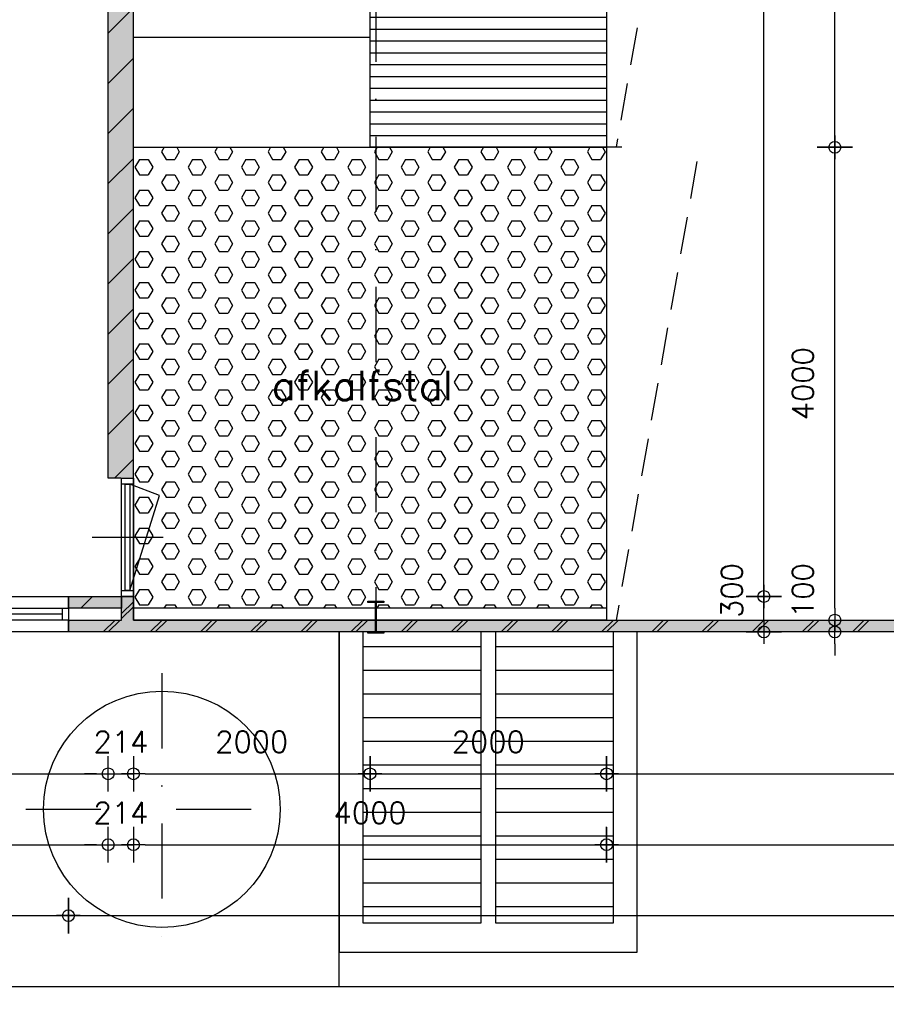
# Model space of a CAD drawing. Extents: x 0 to 114000, y -59400 to 0.
# Tile 5 of 24: x 36288 to 43615, y -52214 to -43884. Entities that reach past the tile are written whole.
import ezdxf
from ezdxf.enums import TextEntityAlignment as Align

# ---------------------------------------------------------------- set-up
doc = ezdxf.new("R2010")
doc.units = 0
doc.header["$LTSCALE"] = 100
doc.header["$MEASUREMENT"] = 0
doc.header["$PDMODE"] = 1
doc.header["$PDSIZE"] = -3
doc.linetypes.add('DASHDOT2', pattern=[12.7, 6.35, -3.175, 0, -3.175])
doc.linetypes.add('HIDDEN2', pattern=[4.7625, 3.175, -1.5875])
doc.layers.get('0').update_dxf_attribs({"linetype": 'CONTINUOUS'})
doc.layers.get('DEFPOINTS').update_dxf_attribs({"linetype": 'CONTINUOUS'})
for name, color, linetype in [('A--A21--_F123-', 9, 'CONTINUOUS'), ('A--A22--_F123-', 9, 'CONTINUOUS'), ('A--A23--_F1---_ROOSTER', 8, 'CONTINUOUS'), ('A--L$7A-_STRAMIEN', 1, 'DASHDOT2'), ('A--L21--', 7, 'CONTINUOUS'), ('A--L21--_F1---', 7, 'CONTINUOUS'), ('A--L22--', 7, 'CONTINUOUS'), ('A--L22--_F1---', 7, 'CONTINUOUS'), ('A--L28--', 7, 'CONTINUOUS'), ('A--L28--_F1---', 1, 'HIDDEN2'), ('A--L31--_F123-', 7, 'CONTINUOUS'), ('A--L32--_F123-', 7, 'CONTINUOUS'), ('A--L79--_F123-', 2, 'CONTINUOUS'), ('A--L98--_F1---', 7, 'CONTINUOUS'), ('A--M$1A-_F123-_MAATV', 7, 'CONTINUOUS'), ('A--T$1A-_F123-_0_18MM', 1, 'CONTINUOUS'), ('A--T$1A-_F123-_0_25MM', 2, 'CONTINUOUS'), ('X--LP---_F1---', 9, 'CONTINUOUS'), ('X--LR---_CP', 7, 'CONTINUOUS')]:
    doc.layers.add(name, color=color, linetype=linetype)
doc.styles.add('0_25', font='ROMANS.shx', dxfattribs={"height": 250})
doc.styles.add('MISO', font='ROMANS.shx')
doc.dimstyles.new('DLV18', dxfattribs={"dimscale": 100, "dimtxt": 1.8, "dimasz": 1, "dimexe": 0, "dimexo": 0, "dimgap": 0, "dimtad": 0, "dimdec": 0, "dimrnd": 1, "dimzin": 0, "dimtxsty": 'MISO', "dimblk1": '$DIMDLV', "dimblk2": '$DIMDLV', "dimsah": 1, "dimcen": 0, "dimse1": 1, "dimse2": 1, "dimclrd": 256, "dimclre": 256, "dimclrt": 1, "dimazin": 3, "dimtfac": 1, "dimtdec": 0, "dimtix": 1, "dimtmove": 0, "dimatfit": 3, "dimtvp": 1.5, "dimtolj": 1, "dimtzin": 0})
pattern_1 = [(45, (18000, 97726), (-212.0001, 212.0001), []), (45, (18042.4, 97726), (-212.0001, 212.0001), [])]

# ---------------------------------------------------------------- blocks, each defined once
blk = doc.blocks.new('*U64')
at = {"layer": 'A--A21--_F123-'}
h = blk.add_hatch(dxfattribs=at)
h.set_pattern_fill('ALFABKST', color=256, scale=212, style=0)
h.set_pattern_definition(pattern_1)
h.paths.add_polyline_path([(0, 0), (0, -50), (-499.8, -50), (-499.8, 0), (-499.8, 50), (-50, 50)])
at = {"layer": 'A--L21--_F1---', "color": 2, "linetype": 'CONTINUOUS'}
for points in [[(-499.8, 0), (-499.8, 50), (-50, 50), (-50, 50)], [(0, -50), (0, -50), (-499.8, -50), (-499.8, 0)]]:
    blk.add_lwpolyline(points, dxfattribs=at)
at = {"layer": 'X--LP---_F1---'}
for points in [[(-499.8, 0), (-499.8, 50), (0, 0), (-50, 50)], [(0, 0), (0, -50), (-499.8, 0), (-499.8, -50)]]:
    blk.add_solid(points, dxfattribs=at)
blk = doc.blocks.new('*U242')
at = {"layer": 'A--A22--_F123-', "linetype": 'CONTINUOUS'}
for p, q in [((-107, 3765.5), (107, 3979.5)), ((-107, 3341.2), (107, 3555.2)), ((-107, 2917), (107, 3131)), ((-107, 2492.7), (107, 2706.7)), ((-107, 2068.4), (107, 2282.4)), ((-107, 1644.2), (107, 1858.2)), ((-107, 1219.9), (107, 1433.9)), ((-107, 795.6), (107, 1009.6)), ((-107, 371.4), (107, 585.4)), ((-54.1, 0), (107, 161.1))]:
    blk.add_line(p, q, dxfattribs=at)
blk = doc.blocks.new('*U58')
at = {"layer": 'A--L22--_F1---', "color": 2, "linetype": 'CONTINUOUS'}
for points in [[(0, 0), (-107, 0), (-107, 12100), (0, 12100)], [(0, 0), (107, 0), (107, 12100), (0, 12100)]]:
    blk.add_lwpolyline(points, dxfattribs=at)
at = {"layer": 'X--LP---_F1---'}
for points in [[(0, 0), (-107, 0), (0, 12100), (-107, 12100)], [(0, 12100), (107, 12100), (0, 0), (107, 0)]]:
    blk.add_solid(points, dxfattribs=at)
blk.add_blockref('*U242', (0, 0))
blk = doc.blocks.new('QD20568-')
at = {"layer": 'A--L28--_F1---', "color": 2, "linetype": 'CONTINUOUS'}
blk.add_lwpolyline([(67.5, -135), (-67.5, -135), (-67.5, -124.8), (-10.3, -124.8, 0.414214), (-3.3, -117.8), (-3.3, 117.8, 0.414214), (-10.3, 124.8), (-67.5, 124.8), (-67.5, 135), (67.5, 135), (67.5, 124.8), (10.3, 124.8, 0.414214), (3.3, 117.8), (3.3, -117.8, 0.414214), (10.3, -124.8), (67.5, -124.8)], format="xyb", close=True, dxfattribs=at)
at = {"layer": 'X--LR---_CP', "color": 4, "linetype": 'CONTINUOUS'}
for p in [(-3.3, 0), (0, 0), (3.3, 0)]:
    blk.add_point(p, dxfattribs=at)
blk = doc.blocks.new('*U68')
at = {"layer": 'A--A21--_F123-'}
h = blk.add_hatch(dxfattribs=at)
h.set_pattern_fill('ALFALINE', color=256, scale=300, style=0)
h.set_pattern_definition([(45, (18050, 97420), (-212.132, 212.132), [])])
h.paths.add_polyline_path([(0, 0), (0, -50), (-449.8, -50), (-449.8, 0), (-449.8, 50), (0, 50)])
at = {"layer": 'A--L21--_F1---', "color": 2, "linetype": 'CONTINUOUS'}
for points in [[(-449.8, 0), (-449.8, 50), (0, 50), (0, 0)], [(0, 0), (0, -50), (-449.8, -50), (-449.8, 0)]]:
    blk.add_lwpolyline(points, dxfattribs=at)
at = {"layer": 'X--LP---_F1---'}
for points in [[(-449.8, 0), (-449.8, 50), (0, 0), (0, 50)], [(0, 0), (0, -50), (-449.8, 0), (-449.8, -50)]]:
    blk.add_solid(points, dxfattribs=at)
blk = doc.blocks.new('$DIMDLV')
at = {"color": 0}
for p, q in [((0, -1.5), (0, 1.5)), ((-1, 0), (1, 0))]:
    blk.add_line(p, q, dxfattribs=at)
blk.add_circle((0, 0), 0.5, dxfattribs=at)
blk = doc.blocks.new('*D129')
at = {"linetype": 'BYBLOCK'}
blk.add_line((33136, -50263.9), (36936, -50263.9), dxfattribs=at)
at = {"layer": 'DEFPOINTS', "color": 0, "linetype": 'BYBLOCK'}
for p in [(33036, -47763.9), (37036, -47763.9), (37036, -50263.9)]:
    blk.add_point(p, dxfattribs=at)
at = {"linetype": 'BYBLOCK', "xscale": 100, "yscale": 100, "zscale": 100, "rotation": 180}
blk.add_blockref('$DIMDLV', (33036, -50263.9), dxfattribs=at)
at = {"linetype": 'BYBLOCK', "xscale": 100, "yscale": 100, "zscale": 100}
blk.add_blockref('$DIMDLV', (37036, -50263.9), dxfattribs=at)
at = {"color": 1, "linetype": 'BYBLOCK', "insert": (35036, -49993.9), "char_height": 180, "attachment_point": 5, "style": 'MISO'}
blk.add_mtext('\\A1;4000', dxfattribs=at)
blk = doc.blocks.new('*D130')
at = {"linetype": 'BYBLOCK'}
for p, q in [((36936, -50263.9), (36836, -50263.9)), ((37036, -50263.9), (37250, -50263.9)), ((37350, -50263.9), (37450, -50263.9))]:
    blk.add_line(p, q, dxfattribs=at)
at = {"layer": 'DEFPOINTS', "color": 0, "linetype": 'BYBLOCK'}
for p in [(37036, -47763.9), (37250, -47763.9), (37250, -50263.9)]:
    blk.add_point(p, dxfattribs=at)
at = {"linetype": 'BYBLOCK', "xscale": 100, "yscale": 100, "zscale": 100}
blk.add_blockref('$DIMDLV', (37036, -50263.9), dxfattribs=at)
at = {"linetype": 'BYBLOCK', "xscale": 100, "yscale": 100, "zscale": 100, "rotation": 180}
blk.add_blockref('$DIMDLV', (37250, -50263.9), dxfattribs=at)
at = {"color": 1, "linetype": 'BYBLOCK', "insert": (37143, -49993.9), "char_height": 180, "attachment_point": 5, "style": 'MISO'}
blk.add_mtext('\\A1;214', dxfattribs=at)
blk = doc.blocks.new('*D131')
at = {"linetype": 'BYBLOCK'}
blk.add_line((37350, -50263.9), (39150, -50263.9), dxfattribs=at)
at = {"layer": 'DEFPOINTS', "color": 0, "linetype": 'BYBLOCK'}
for p in [(39250, -44963.9), (37250, -47763.9), (39250, -50263.9)]:
    blk.add_point(p, dxfattribs=at)
at = {"linetype": 'BYBLOCK', "xscale": 100, "yscale": 100, "zscale": 100, "rotation": 180}
blk.add_blockref('$DIMDLV', (37250, -50263.9), dxfattribs=at)
at = {"linetype": 'BYBLOCK', "xscale": 100, "yscale": 100, "zscale": 100}
blk.add_blockref('$DIMDLV', (39250, -50263.9), dxfattribs=at)
at = {"color": 1, "linetype": 'BYBLOCK', "insert": (38250, -49993.9), "char_height": 180, "attachment_point": 5, "style": 'MISO'}
blk.add_mtext('\\A1;2000', dxfattribs=at)
blk = doc.blocks.new('*D132')
at = {"linetype": 'BYBLOCK'}
blk.add_line((40150, -26683.9), (41950, -26683.9), dxfattribs=at)
at = {"layer": 'DEFPOINTS', "color": 0, "linetype": 'BYBLOCK'}
for p in [(40050, -21383.9), (42050, -21383.9), (42050, -26683.9)]:
    blk.add_point(p, dxfattribs=at)
at = {"linetype": 'BYBLOCK', "xscale": 100, "yscale": 100, "zscale": 100, "rotation": 180}
blk.add_blockref('$DIMDLV', (40050, -26683.9), dxfattribs=at)
at = {"linetype": 'BYBLOCK', "xscale": 100, "yscale": 100, "zscale": 100}
blk.add_blockref('$DIMDLV', (42050, -26683.9), dxfattribs=at)
at = {"color": 1, "linetype": 'BYBLOCK', "insert": (41050, -26413.9), "char_height": 180, "attachment_point": 5, "style": 'MISO'}
blk.add_mtext('\\A1;2000', dxfattribs=at)
blk = doc.blocks.new('*D133')
at = {"linetype": 'BYBLOCK'}
blk.add_line((42150, -26683.9), (70100, -26683.9), dxfattribs=at)
at = {"layer": 'DEFPOINTS', "color": 0, "linetype": 'BYBLOCK'}
for p in [(42050, -21383.9), (70200, -25383.9), (70200, -26683.9)]:
    blk.add_point(p, dxfattribs=at)
at = {"linetype": 'BYBLOCK', "xscale": 100, "yscale": 100, "zscale": 100, "rotation": 180}
blk.add_blockref('$DIMDLV', (42050, -26683.9), dxfattribs=at)
at = {"linetype": 'BYBLOCK', "xscale": 100, "yscale": 100, "zscale": 100}
blk.add_blockref('$DIMDLV', (70200, -26683.9), dxfattribs=at)
at = {"color": 1, "linetype": 'BYBLOCK', "insert": (56125, -26413.9), "char_height": 180, "attachment_point": 5, "style": 'MISO'}
blk.add_mtext('\\A1;28150', dxfattribs=at)
blk = doc.blocks.new('*D142')
at = {"linetype": 'BYBLOCK'}
blk.add_line((33136, -50863.9), (36936, -50863.9), dxfattribs=at)
at = {"layer": 'DEFPOINTS', "color": 0, "linetype": 'BYBLOCK'}
for p in [(33036, -47763.9), (37036, -47763.9), (37036, -50863.9)]:
    blk.add_point(p, dxfattribs=at)
at = {"linetype": 'BYBLOCK', "xscale": 100, "yscale": 100, "zscale": 100, "rotation": 180}
blk.add_blockref('$DIMDLV', (33036, -50863.9), dxfattribs=at)
at = {"linetype": 'BYBLOCK', "xscale": 100, "yscale": 100, "zscale": 100}
blk.add_blockref('$DIMDLV', (37036, -50863.9), dxfattribs=at)
at = {"color": 1, "linetype": 'BYBLOCK', "insert": (35036, -50593.9), "char_height": 180, "attachment_point": 5, "style": 'MISO'}
blk.add_mtext('\\A1;4000', dxfattribs=at)
blk = doc.blocks.new('*D143')
at = {"linetype": 'BYBLOCK'}
for p, q in [((36936, -50863.9), (36836, -50863.9)), ((37036, -50863.9), (37250, -50863.9)), ((37350, -50863.9), (37450, -50863.9))]:
    blk.add_line(p, q, dxfattribs=at)
at = {"layer": 'DEFPOINTS', "color": 0, "linetype": 'BYBLOCK'}
for p in [(37036, -47763.9), (37250, -47763.9), (37250, -50863.9)]:
    blk.add_point(p, dxfattribs=at)
at = {"linetype": 'BYBLOCK', "xscale": 100, "yscale": 100, "zscale": 100}
blk.add_blockref('$DIMDLV', (37036, -50863.9), dxfattribs=at)
at = {"linetype": 'BYBLOCK', "xscale": 100, "yscale": 100, "zscale": 100, "rotation": 180}
blk.add_blockref('$DIMDLV', (37250, -50863.9), dxfattribs=at)
at = {"color": 1, "linetype": 'BYBLOCK', "insert": (37143, -50593.9), "char_height": 180, "attachment_point": 5, "style": 'MISO'}
blk.add_mtext('\\A1;214', dxfattribs=at)
blk = doc.blocks.new('*D144')
at = {"linetype": 'BYBLOCK'}
blk.add_line((37350, -50863.9), (41150, -50863.9), dxfattribs=at)
at = {"layer": 'DEFPOINTS', "color": 0, "linetype": 'BYBLOCK'}
for p in [(37250, -47763.9), (41250, -48963.9), (41250, -50863.9)]:
    blk.add_point(p, dxfattribs=at)
at = {"linetype": 'BYBLOCK', "xscale": 100, "yscale": 100, "zscale": 100, "rotation": 180}
blk.add_blockref('$DIMDLV', (37250, -50863.9), dxfattribs=at)
at = {"linetype": 'BYBLOCK', "xscale": 100, "yscale": 100, "zscale": 100}
blk.add_blockref('$DIMDLV', (41250, -50863.9), dxfattribs=at)
at = {"color": 1, "linetype": 'BYBLOCK', "insert": (39250, -50593.9), "char_height": 180, "attachment_point": 5, "style": 'MISO'}
blk.add_mtext('\\A1;4000', dxfattribs=at)
blk = doc.blocks.new('*D145')
at = {"linetype": 'BYBLOCK'}
blk.add_line((42150, -27283.9), (70100, -27283.9), dxfattribs=at)
at = {"layer": 'DEFPOINTS', "color": 0, "linetype": 'BYBLOCK'}
for p in [(42050, -25383.9), (70200, -25383.9), (70200, -27283.9)]:
    blk.add_point(p, dxfattribs=at)
at = {"linetype": 'BYBLOCK', "xscale": 100, "yscale": 100, "zscale": 100, "rotation": 180}
blk.add_blockref('$DIMDLV', (42050, -27283.9), dxfattribs=at)
at = {"linetype": 'BYBLOCK', "xscale": 100, "yscale": 100, "zscale": 100}
blk.add_blockref('$DIMDLV', (70200, -27283.9), dxfattribs=at)
at = {"color": 1, "linetype": 'BYBLOCK', "insert": (56125, -27013.9), "char_height": 180, "attachment_point": 5, "style": 'MISO'}
blk.add_mtext('\\A1;28150', dxfattribs=at)
blk = doc.blocks.new('*D149')
at = {"linetype": 'BYBLOCK'}
blk.add_line((34800.2, 7936.1), (36600.2, 7936.1), dxfattribs=at)
at = {"layer": 'DEFPOINTS', "color": 0, "linetype": 'BYBLOCK'}
for p in [(34700.2, 10336.1), (36700.2, 10336.1), (36700.2, 7936.1)]:
    blk.add_point(p, dxfattribs=at)
at = {"linetype": 'BYBLOCK', "xscale": 100, "yscale": 100, "zscale": 100, "rotation": 180}
blk.add_blockref('$DIMDLV', (34700.2, 7936.1), dxfattribs=at)
at = {"linetype": 'BYBLOCK', "xscale": 100, "yscale": 100, "zscale": 100}
blk.add_blockref('$DIMDLV', (36700.2, 7936.1), dxfattribs=at)
at = {"color": 1, "linetype": 'BYBLOCK', "insert": (35700.2, 8206.1), "char_height": 180, "attachment_point": 5, "style": 'MISO'}
blk.add_mtext('\\A1;2000', dxfattribs=at)
blk = doc.blocks.new('*D150')
at = {"linetype": 'BYBLOCK'}
blk.add_line((36800.2, 7936.1), (69400, 7936.1), dxfattribs=at)
at = {"layer": 'DEFPOINTS', "color": 0, "linetype": 'BYBLOCK'}
for p in [(36700.2, 10336.1), (69500, 10336.1), (69500, 7936.1)]:
    blk.add_point(p, dxfattribs=at)
at = {"linetype": 'BYBLOCK', "xscale": 100, "yscale": 100, "zscale": 100, "rotation": 180}
blk.add_blockref('$DIMDLV', (36700.2, 7936.1), dxfattribs=at)
at = {"linetype": 'BYBLOCK', "xscale": 100, "yscale": 100, "zscale": 100}
blk.add_blockref('$DIMDLV', (69500, 7936.1), dxfattribs=at)
at = {"color": 1, "linetype": 'BYBLOCK', "insert": (53100.1, 8206.1), "char_height": 180, "attachment_point": 5, "style": 'MISO'}
blk.add_mtext('\\A1;32800', dxfattribs=at)
blk = doc.blocks.new('*D152')
at = {"linetype": 'BYBLOCK'}
blk.add_line((4900, -28483.9), (85300, -28483.9), dxfattribs=at)
at = {"layer": 'DEFPOINTS', "color": 0, "linetype": 'BYBLOCK'}
for p in [(4800, -25483.9), (85400, -25483.9), (85400, -28483.9)]:
    blk.add_point(p, dxfattribs=at)
at = {"linetype": 'BYBLOCK', "xscale": 100, "yscale": 100, "zscale": 100, "rotation": 180}
blk.add_blockref('$DIMDLV', (4800, -28483.9), dxfattribs=at)
at = {"linetype": 'BYBLOCK', "xscale": 100, "yscale": 100, "zscale": 100}
blk.add_blockref('$DIMDLV', (85400, -28483.9), dxfattribs=at)
at = {"color": 1, "linetype": 'BYBLOCK', "insert": (45100, -28213.9), "char_height": 180, "attachment_point": 5, "style": 'MISO'}
blk.add_mtext('\\A1;80600', dxfattribs=at)
blk = doc.blocks.new('*D153')
at = {"linetype": 'BYBLOCK'}
blk.add_line((43380, -25383.9), (43380, -25283.9), dxfattribs=at)
at = {"layer": 'DEFPOINTS', "color": 0, "linetype": 'BYBLOCK'}
for p in [(33672, -25183.9), (43380, -25183.9), (33622, -25483.9)]:
    blk.add_point(p, dxfattribs=at)
at = {"linetype": 'BYBLOCK', "xscale": 100, "yscale": 100, "zscale": 100}
for p, rotation in [((43380, -25183.9), 90), ((43380, -25483.9), 270)]:
    blk.add_blockref('$DIMDLV', p, dxfattribs=dict(at, rotation=rotation))
at = {"color": 1, "linetype": 'BYBLOCK', "insert": (43110, -25133.9), "char_height": 180, "attachment_point": 5, "rotation": 90, "style": 'MISO'}
blk.add_mtext('\\A1;300', dxfattribs=at)
blk = doc.blocks.new('*D154')
at = {"layer": 'A--M$1A-_F123-_MAATV', "linetype": 'CONTINUOUS'}
blk.add_line((42580, -48663.9), (42580, -38163.9), dxfattribs=at)
at = {"layer": 'DEFPOINTS', "color": 0, "linetype": 'CONTINUOUS'}
for p in [(37036, -38063.9), (42580, -38063.9), (32872, -48763.9)]:
    blk.add_point(p, dxfattribs=at)
at = {"layer": 'A--M$1A-_F123-_MAATV', "linetype": 'CONTINUOUS', "xscale": 100, "yscale": 100, "zscale": 100}
for p, rotation in [((42580, -38063.9), 90), ((42580, -48763.9), 270)]:
    blk.add_blockref('$DIMDLV', p, dxfattribs=dict(at, rotation=rotation))
at = {"layer": 'A--M$1A-_F123-_MAATV', "color": 1, "linetype": 'CONTINUOUS', "insert": (42310, -43413.9), "char_height": 180, "attachment_point": 5, "rotation": 90, "style": 'MISO'}
blk.add_mtext('\\A1;10700', dxfattribs=at)
blk = doc.blocks.new('*D158')
at = {"linetype": 'BYBLOCK'}
for p, q in [((43180, 10536.1), (43180, 10636.1)), ((43180, 10336.1), (43180, 10436.1)), ((43180, 10336.1), (43180, 10436.1)), ((43180, 10236.1), (43180, 10136.1))]:
    blk.add_line(p, q, dxfattribs=at)
at = {"layer": 'DEFPOINTS', "color": 0, "linetype": 'BYBLOCK'}
for p in [(36700.2, 10436.1), (43180, 10436.1), (36700.2, 10336.1)]:
    blk.add_point(p, dxfattribs=at)
at = {"linetype": 'BYBLOCK', "xscale": 100, "yscale": 100, "zscale": 100}
for p, rotation in [((43180, 10436.1), 270), ((43180, 10336.1), 90)]:
    blk.add_blockref('$DIMDLV', p, dxfattribs=dict(at, rotation=rotation))
at = {"color": 1, "linetype": 'BYBLOCK', "insert": (42910, 10686.1), "char_height": 180, "attachment_point": 5, "rotation": 90, "style": 'MISO'}
blk.add_mtext('\\A1;100', dxfattribs=at)
blk = doc.blocks.new('*D159')
at = {"linetype": 'BYBLOCK'}
blk.add_line((43980, -21283.9), (43980, -12183.9), dxfattribs=at)
at = {"layer": 'DEFPOINTS', "color": 0, "linetype": 'BYBLOCK'}
for p in [(38050, -12083.9), (43980, -12083.9), (38050, -21383.9)]:
    blk.add_point(p, dxfattribs=at)
at = {"linetype": 'BYBLOCK', "xscale": 100, "yscale": 100, "zscale": 100}
for p, rotation in [((43980, -12083.9), 90), ((43980, -21383.9), 270)]:
    blk.add_blockref('$DIMDLV', p, dxfattribs=dict(at, rotation=rotation))
at = {"color": 1, "linetype": 'BYBLOCK', "insert": (43710, -16733.9), "char_height": 180, "attachment_point": 5, "rotation": 90, "style": 'MISO'}
blk.add_mtext('\\A1;9300', dxfattribs=at)
blk = doc.blocks.new('*D162')
at = {"linetype": 'BYBLOCK'}
blk.add_line((44580, -25283.9), (44580, -7383.9), dxfattribs=at)
at = {"layer": 'DEFPOINTS', "color": 0, "linetype": 'BYBLOCK'}
for p in [(44580, -7283.9), (50100, -7283.9), (38050, -25383.9)]:
    blk.add_point(p, dxfattribs=at)
at = {"linetype": 'BYBLOCK', "xscale": 100, "yscale": 100, "zscale": 100}
for p, rotation in [((44580, -7283.9), 90), ((44580, -25383.9), 270)]:
    blk.add_blockref('$DIMDLV', p, dxfattribs=dict(at, rotation=rotation))
at = {"color": 1, "linetype": 'BYBLOCK', "insert": (44310, -16333.9), "char_height": 180, "attachment_point": 5, "rotation": 90, "style": 'MISO'}
blk.add_mtext('\\A1;18100', dxfattribs=at)
blk = doc.blocks.new('*D205')
at = {"linetype": 'BYBLOCK'}
blk.add_line((43180, 10536.1), (43180, 14336.1), dxfattribs=at)
at = {"layer": 'DEFPOINTS', "color": 0, "linetype": 'BYBLOCK'}
for p in [(37063, 14436.1), (43180, 14436.1), (34100, 10436.1)]:
    blk.add_point(p, dxfattribs=at)
at = {"linetype": 'BYBLOCK', "xscale": 100, "yscale": 100, "zscale": 100}
for p, rotation in [((43180, 14436.1), 90), ((43180, 10436.1), 270)]:
    blk.add_blockref('$DIMDLV', p, dxfattribs=dict(at, rotation=rotation))
at = {"color": 1, "linetype": 'BYBLOCK', "insert": (42910, 12436.1), "char_height": 180, "attachment_point": 5, "rotation": 90, "style": 'MISO'}
blk.add_mtext('\\A1;4000', dxfattribs=at)
blk = doc.blocks.new('*U210')
at = {"layer": 'A--A21--_F123-'}
h = blk.add_hatch(dxfattribs=at)
h.set_pattern_fill('ALFABKST', color=256, scale=212, style=0)
h.set_pattern_definition(pattern_1)
h.paths.add_polyline_path([(0, 0), (-50, 50), (-50, 250), (0, 250), (50, 250), (50, 50)])
at = {"layer": 'A--L21--_F1---', "color": 2, "linetype": 'CONTINUOUS'}
for points in [[(-50, 50), (-50, 50), (-50, 250), (0, 250)], [(0, 250), (50, 250), (50, 50), (50, 50)]]:
    blk.add_lwpolyline(points, dxfattribs=at)
at = {"layer": 'X--LP---_F1---'}
for points in [[(0, 0), (-50, 50), (0, 250), (-50, 250)], [(0, 250), (50, 250), (0, 0), (50, 50)]]:
    blk.add_solid(points, dxfattribs=at)
blk = doc.blocks.new('*U212')
at = {"layer": 'A--A21--_F123-'}
h = blk.add_hatch(dxfattribs=at)
h.set_pattern_fill('ALFABKST', color=256, scale=212, style=0)
h.set_pattern_definition([(45, (-14250, 97726), (-212.0001, 212.0001), []), (45, (-14207.6, 97726), (-212.0001, 212.0001), [])])
h.paths.add_polyline_path([(0, 0), (50, -50), (-32250, -50), (-32250, 0), (-32200, 50), (-50, 50)])
at = {"layer": 'A--L21--_F1---', "color": 2, "linetype": 'CONTINUOUS'}
for points in [[(-32200, 50), (-32200, 50), (-50, 50), (-50, 50)], [(50, -50), (50, -50), (-32250, -50), (-32250, -50)]]:
    blk.add_lwpolyline(points, dxfattribs=at)
at = {"layer": 'X--LP---_F1---'}
for points in [[(-32250, 0), (-32200, 50), (0, 0), (-50, 50)], [(0, 0), (50, -50), (-32250, 0), (-32250, -50)]]:
    blk.add_solid(points, dxfattribs=at)

msp = doc.modelspace()

# ---------------------------------------------------------------- hatches: boundary and pattern name
at = {"layer": 'A--A23--_F1---_ROOSTER'}
h = msp.add_hatch(dxfattribs=at)
h.set_pattern_fill('_U', color=256, scale=100, angle=180, style=0, pattern_type=0)
h.set_pattern_definition([(7e-15, (7150, -22463.92), (1e-14, -100), [])])
h.paths.add_polyline_path([(39250, -35663.9), (41250, -35663.9), (41250, -44963.9), (39250, -44963.9)])
h.paths.add_polyline_path([(40484.8, -41939.1), (40484.8, -41446.3), (40214.8, -41446.3), (40214.8, -41939.1)], flags=24)
h = msp.add_hatch(dxfattribs=at)
h.set_pattern_fill('HEX', color=256, scale=600, angle=180, style=0)
h.set_pattern_definition([(7e-15, (7150, -22463.92), (2e-14, -129.9038), [75, -150]), (240, (7150, -22463.92), (-112.5, 64.9519), [75, -150]), (300, (7225, -22463.92), (-112.5, -64.9519), [75, -150])])
h.paths.add_polyline_path([(37250, -44963.9), (41250, -44963.9), (41250, -48863.9), (37250, -48863.9)])
h.paths.add_polyline_path([(38313.5, -47291.3), (40057.6, -47291.3), (40057.6, -46916.3), (38313.5, -46916.3)], flags=24)
h = msp.add_hatch(dxfattribs=at)
h.set_pattern_fill('_U', color=256, scale=200, angle=360, style=0, pattern_type=0)
h.set_pattern_definition([(360, (23876.98, 24812.47), (5e-14, 200), [])])
h.paths.add_polyline_path([(39190, -49063.9), (39190, -51523.9), (40190, -51523.9), (40190, -49063.9)])
h = msp.add_hatch(dxfattribs=at)
h.set_pattern_fill('_U', color=256, scale=200, angle=360, style=0, pattern_type=0)
h.set_pattern_definition([(360, (24996.98, 24812.47), (5e-14, 200), [])])
h.paths.add_polyline_path([(40310, -49063.9), (40310, -51523.9), (41310, -51523.9), (41310, -49063.9)])

# ---------------------------------------------------------------- linework, layer by layer
for points in [[(39250, -35663.9), (41250, -35663.9), (41250, -44963.9), (39250, -44963.9)], [(37250, -44963.9), (41250, -44963.9), (41250, -48863.9), (37250, -48863.9)], [(35990, -52063.9), (38990, -52063.9), (38990, -49063.9), (35990, -49063.9)], [(39190, -49063.9), (39190, -51523.9), (40190, -51523.9), (40190, -49063.9)], [(40310, -49063.9), (40310, -51523.9), (41310, -51523.9), (41310, -49063.9)]]:
    msp.add_lwpolyline(points, close=True, dxfattribs=at)
msp.add_circle((37490, -50563.9), 1000, dxfattribs=at)
at = {"layer": 'A--L$7A-_STRAMIEN'}
msp.add_line((39300, -28363.9), (39300, -49063.9), dxfattribs=at)
at = {"layer": 'A--L31--_F123-', "color": 1, "linetype": 'CONTINUOUS'}
msp.add_line((37500, -48263.9), (36900, -48263.9), dxfattribs=at)
for points in [[(37250, -47763.9), (37250, -48763.9), (37150, -48763.9), (37150, -47763.9)], [(37250, -47763.9), (37250, -47813.9), (37150, -47813.9), (37150, -47763.9)], [(37220, -47813.9), (37220, -48713.9), (37180, -48713.9), (37180, -47813.9)], [(37250, -48713.9), (37250, -48763.9), (37150, -48763.9), (37150, -48713.9)], [(36700.2, -48963.9), (34700.2, -48963.9), (34700.2, -48863.9), (36700.2, -48863.9)], [(36700.2, -48963.9), (36650.2, -48963.9), (36650.2, -48863.9), (36700.2, -48863.9)]]:
    msp.add_lwpolyline(points, close=True, dxfattribs=at)
msp.add_lwpolyline([(37220, -48713.9), (37469.8, -47909.7), (37220, -47813.9)], dxfattribs=at)
at = {"layer": 'A--L32--_F123-', "color": 1, "linetype": 'CONTINUOUS'}
msp.add_line((36650.2, -48913.9), (35725.2, -48913.9), dxfattribs=at)
msp.add_lwpolyline([(36700.2, -49063.9), (34700.2, -49063.9), (34700.2, -48763.9), (36700.2, -48763.9)], close=True, dxfattribs=at)
at = {"layer": 'A--L79--_F123-'}
for p, q in [((39250, -44963.9), (39250, -35663.9)), ((41250, -35663.9), (41250, -44963.9)), ((39250, -44033.9), (37250, -44033.9)), ((41380, -44963.9), (41250, -44963.9))]:
    msp.add_line(p, q, dxfattribs=at)
at = {"layer": 'A--L79--_F123-', "color": 3, "linetype": 'HIDDEN2'}
for p, q in [((41673.5, -43015.7), (41330, -44963.9)), ((42014, -45084.5), (41330, -48963.9))]:
    msp.add_line(p, q, dxfattribs=at)
at = {"layer": 'A--L79--_F123-'}
msp.add_lwpolyline([(41250, -48963.9), (37250, -48963.9), (37250, -44963.9), (41250, -44963.9)], close=True, dxfattribs=at)
at = {"layer": 'A--L79--_F123-', "color": 1, "linetype": 'CONTINUOUS'}
for points in [[(38990, -49063.9), (38990, -51773.9), (41510, -51773.9), (41510, -49063.9)], [(39190, -49063.9), (39190, -51523.9), (40190, -51523.9), (40190, -49063.9)], [(40310, -49063.9), (40310, -51523.9), (41310, -51523.9), (41310, -49063.9)]]:
    msp.add_lwpolyline(points, dxfattribs=at)
at = {"layer": 'A--L98--_F1---', "color": 8, "linetype": 'DASHDOT2'}
for p, q in [((37490, -49413.9), (37490, -51713.9)), ((36340, -50563.9), (38640, -50563.9))]:
    msp.add_line(p, q, dxfattribs=at)
at = {"layer": 'A--T$1A-_F123-_0_18MM'}
for points in [[(41521.5, -45420.9, 0, 66.7, 0), (41718.5, -45455.7, 0, 0, 0), (41941.7, -45495, 0, 0, 0)], [(42361.8, -45569.1, 0, 66.7, 0), (42164.9, -45534.4, 0, 0, 0), (41941.7, -45495, 0, 0, 0)]]:
    msp.add_lwpolyline(points, format="xyseb", dxfattribs=at)

# ---------------------------------------------------------------- block references
at = {"layer": 'A--L21--'}
for name, p in [('*U68', (37150, -48813.9)), ('*U210', (37200, -49013.9)), ('*U64', (37200, -49013.9)), ('*U212', (69450, -49013.9))]:
    msp.add_blockref(name, p, dxfattribs=at)
at = {"layer": 'A--L22--'}
msp.add_blockref('*U58', (37143, -47763.9), dxfattribs=at)
at = {"layer": 'A--L28--', "rotation": 180}
msp.add_blockref('QD20568-', (39300, -48939.1), dxfattribs=at)

# ---------------------------------------------------------------- texts
at = {"layer": 'A--T$1A-_F123-_0_25MM', "style": '0_25'}
msp.add_text('afkalfstal', height=250, dxfattribs=at).set_placement((39185.6, -47103.8), align=Align.CENTER)

# ---------------------------------------------------------------- dimensions: what is measured, and where the dimension line sits
at = {"layer": 'A--M$1A-_F123-_MAATV', "linetype": 'CONTINUOUS'}
for base, p1, p2, picture, middle, set_off in [((43780, -30863.9), (37250, -48963.9), (49300, -30863.9), '*D162', (43510, -39913.9), (-800, -23580.1)), ((43180, -35663.9), (37250, -44963.9), (37250, -35663.9), '*D159', (42910, -40313.9), (-800, -23580.1)), ((43180, -44963.9), (34100, -48963.9), (37063, -44963.9), '*D205', (42910, -46963.9), (0, -59400))]:
    dim = msp.add_linear_dim(base=base, p1=p1, p2=p2, angle=90, dimstyle='DLV18', dxfattribs=at)
    dim.commit()
    dim.dimension.update_dxf_attribs({"geometry": picture, "text_midpoint": middle, "insert": set_off})
dim = msp.add_linear_dim(base=(42580, -38063.9), p1=(32872, -48763.9), p2=(37036, -38063.9), angle=90, dimstyle='DLV18', dxfattribs=at)
dim.commit()
dim.dimension.update_dxf_attribs({"geometry": '*D154', "text_midpoint": (42310, -43413.9)})
for base, p1, p2, picture, middle in [((39250, -50263.9), (37250, -47763.9), (39250, -44963.9), '*D131', (38250, -49993.9)), ((37036, -50263.9), (33036, -47763.9), (37036, -47763.9), '*D129', (35036, -49993.9)), ((37036, -50863.9), (33036, -47763.9), (37036, -47763.9), '*D142', (35036, -50593.9)), ((37250, -50263.9), (37036, -47763.9), (37250, -47763.9), '*D130', (37143, -49993.9)), ((37250, -50863.9), (37036, -47763.9), (37250, -47763.9), '*D143', (37143, -50593.9)), ((41250, -50863.9), (37250, -47763.9), (41250, -48963.9), '*D144', (39250, -50593.9))]:
    dim = msp.add_linear_dim(base=base, p1=p1, p2=p2, dimstyle='DLV18', dxfattribs=at)
    dim.commit()
    dim.dimension.update_dxf_attribs({"geometry": picture, "text_midpoint": middle})
for base, p1, p2, picture, middle, set_off in [((41250, -50263.9), (39250, -44963.9), (41250, -44963.9), '*D132', (40250, -49993.9), (-800, -23580.1)), ((69400, -50263.9), (41250, -44963.9), (69400, -48963.9), '*D133', (55325, -49993.9), (-800, -23580.1)), ((69400, -50863.9), (41250, -48963.9), (69400, -48963.9), '*D145', (55325, -50593.9), (-800, -23580.1)), ((84600, -52063.9), (4000, -49063.9), (84600, -49063.9), '*D152', (44300, -51793.9), (-800, -23580.1)), ((36700.2, -51463.9), (34700.2, -49063.9), (36700.2, -49063.9), '*D149', (35700.2, -51193.9), (0, -59400)), ((69500, -51463.9), (36700.2, -49063.9), (69500, -49063.9), '*D150', (53100.1, -51193.9), (0, -59400))]:
    dim = msp.add_linear_dim(base=base, p1=p1, p2=p2, dimstyle='DLV18', dxfattribs=at)
    dim.commit()
    dim.dimension.update_dxf_attribs({"geometry": picture, "text_midpoint": middle, "insert": set_off})
for base, p1, p2, picture, middle, set_off in [((42580, -48763.9), (32822, -49063.9), (32872, -48763.9), '*D153', (42580, -48713.9), (-800, -23580.1)), ((43180, -48963.9), (36700.2, -49063.9), (36700.2, -48963.9), '*D158', (43180, -48713.9), (0, -59400))]:
    dim = msp.add_linear_dim(base=base, p1=p1, p2=p2, angle=90, dimstyle='DLV18', dxfattribs=at)
    dim.commit()
    dim.dimension.update_dxf_attribs({"geometry": picture, "text_midpoint": middle, "dimtype": 160, "insert": set_off})

doc.saveas('drawing.dxf')
